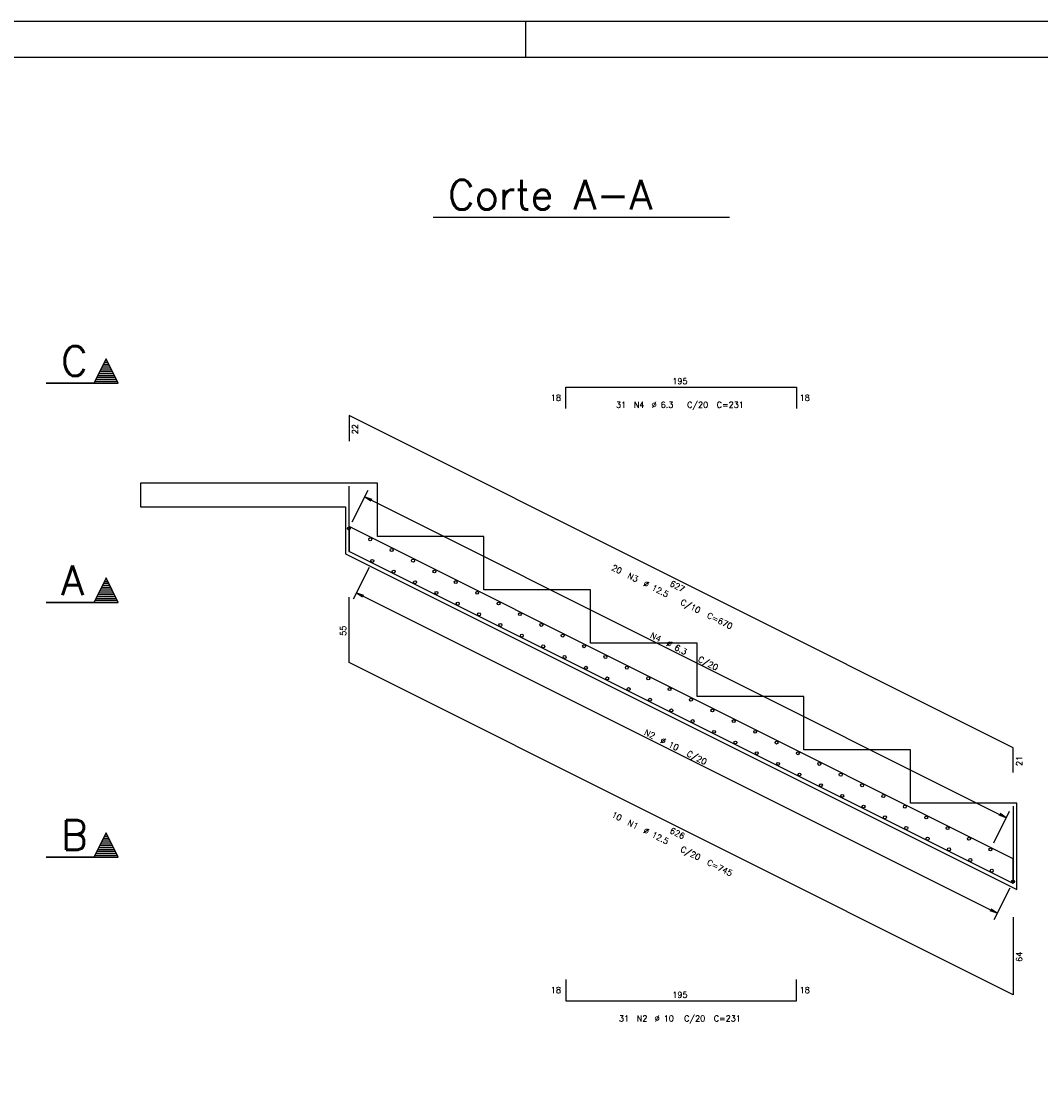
# Model space of a CAD drawing. Extents: x 0 to 84.1, y 0 to 59.4.
# Tile 5 of 6: x 32.9 to 61.6, y 29.1 to 59.4. Entities that reach past the tile are written whole.
import ezdxf

# ---------------------------------------------------------------- set-up
doc = ezdxf.new("R2010")
doc.units = 0
doc.header["$MEASUREMENT"] = 0
for name, color, linetype in [('1', 1, 'CONTINUOUS'), ('2', 2, 'CONTINUOUS'), ('3', 3, 'CONTINUOUS'), ('6', 6, 'CONTINUOUS')]:
    doc.layers.add(name, color=color, linetype=linetype)
doc.styles.get("Standard").update_dxf_attribs({"font": 'ROMANS.SHX'})

msp = doc.modelspace()

# ---------------------------------------------------------------- linework, layer by layer
at = {"layer": '1', "linetype": 'Continuous'}
for p, q in [((44.491415, 53.901368), (52.824748, 53.901368)), ((42.122009, 44.494914), (42.122009, 46.329268)), ((60.814653, 35.847688), (42.122009, 45.19368)), ((42.122009, 45.19368), (42.122009, 45.19368)), ((42.122009, 45.19368), (42.122009, 44.471622)), ((60.814403, 35.149047), (42.122009, 44.494914)), ((60.814403, 37.329896), (60.814403, 35.149047)), ((60.814653, 35.148922), (60.814653, 35.847688))]:
    msp.add_line(p, q, dxfattribs=at)
msp.add_lwpolyline([(42.918843, 46.41323), (42.250843, 46.41323), (42.250843, 46.412649), (42.017843, 46.412563), (36.251509, 46.412563), (36.251509, 45.745896), (42.017843, 45.745896), (42.017843, 44.430535), (60.918509, 34.980535), (60.918843, 35.911896), (60.918843, 37.413229), (60.250843, 37.413229), (60.250843, 37.412822), (57.918509, 37.412563), (57.918509, 38.912896), (54.918509, 38.912563), (54.918509, 40.412896), (51.918509, 40.412563), (51.918509, 41.912896), (48.918509, 41.912563), (48.918509, 43.412896), (45.918509, 43.412563), (45.918509, 44.912896), (42.918843, 44.912563), (42.918843, 46.41323)], dxfattribs=at)
at = {"layer": '2', "linetype": 'Continuous'}
for p, q in [((84.100006, 59.400002), (0, 59.400002)), ((47.100006, 58.400002), (47.100006, 59.400002)), ((35.284058, 49.915437), (34.939814, 49.226947)), ((35.284058, 49.908932), (34.943065, 49.226948)), ((35.387172, 49.702702), (35.180945, 49.702702)), ((35.360581, 49.755885), (35.207536, 49.755885)), ((35.333989, 49.80907), (35.234128, 49.80907)), ((35.307398, 49.862253), (35.260719, 49.862253)), ((35.629752, 49.22405), (35.284058, 49.915437)), ((35.62505, 49.226947), (35.284058, 49.908933)), ((35.546721, 49.3836), (35.021393, 49.3836)), ((35.520129, 49.436783), (35.047985, 49.436783)), ((35.493535, 49.489968), (35.074579, 49.489968)), ((35.466943, 49.543152), (35.10117, 49.543152)), ((35.440512, 49.59602), (35.12776, 49.596332)), ((35.413762, 49.649518), (35.154353, 49.649518)), ((35.62505, 49.226948), (33.60316, 49.226948)), ((33.60316, 49.22405), (35.629752, 49.22405)), ((35.599906, 49.277233), (34.968208, 49.277233)), ((35.573313, 49.330417), (34.994801, 49.330417)), ((42.209736, 45.322181), (42.656937, 46.216615)), ((42.56377, 46.030274), (60.617071, 37.003942)), ((42.56377, 46.030274), (42.760677, 45.962227)), ((42.56377, 46.030274), (42.736356, 45.913582)), ((42.116569, 45.135841), (42.116569, 45.135841)), ((42.683937, 44.041598), (42.236736, 43.147164)), ((42.777104, 44.227938), (42.777104, 44.227938)), ((35.284058, 43.74877), (34.939814, 43.06028)), ((35.284058, 43.742265), (34.943065, 43.060282)), ((35.333989, 43.642403), (35.234128, 43.642403)), ((35.307398, 43.695587), (35.260719, 43.695587)), ((35.629752, 43.057383), (35.284058, 43.74877)), ((35.62505, 43.06028), (35.284058, 43.742267)), ((35.493535, 43.323302), (35.074579, 43.323302)), ((35.466943, 43.376485), (35.10117, 43.376485)), ((35.440512, 43.429353), (35.12776, 43.429665)), ((35.413762, 43.482852), (35.154353, 43.482852)), ((35.387172, 43.536035), (35.180945, 43.536035)), ((35.360581, 43.589218), (35.207536, 43.589218)), ((42.329903, 43.333505), (60.361611, 34.317969)), ((42.329903, 43.333505), (42.52681, 43.265457)), ((42.329903, 43.333505), (42.502489, 43.216812)), ((35.62505, 43.060282), (33.60316, 43.060282)), ((33.60316, 43.057383), (35.629752, 43.057383)), ((35.599906, 43.110567), (34.968208, 43.110567)), ((35.573313, 43.16375), (34.994801, 43.16375)), ((35.546721, 43.216933), (35.021393, 43.216933)), ((35.520129, 43.270117), (35.047985, 43.270117)), ((60.263037, 36.295849), (60.710238, 37.190283)), ((60.617071, 37.003942), (60.420164, 37.07199)), ((60.617071, 37.003942), (60.444485, 37.120634)), ((35.284058, 36.582103), (34.939814, 35.893613)), ((35.284058, 36.575598), (34.943065, 35.893615)), ((35.387172, 36.369368), (35.180945, 36.369368)), ((35.360581, 36.422552), (35.207536, 36.422552)), ((35.333989, 36.475737), (35.234128, 36.475737)), ((35.307398, 36.52892), (35.260719, 36.52892)), ((35.629752, 35.890717), (35.284058, 36.582103)), ((35.62505, 35.893613), (35.284058, 36.5756)), ((35.546721, 36.050267), (35.021393, 36.050267)), ((35.520129, 36.10345), (35.047985, 36.10345)), ((35.493535, 36.156635), (35.074579, 36.156635)), ((35.466943, 36.209818), (35.10117, 36.209818)), ((35.440512, 36.262687), (35.12776, 36.262998)), ((35.413762, 36.316185), (35.154353, 36.316185)), ((60.16987, 36.109509), (60.16987, 36.109509)), ((35.62505, 35.893615), (33.60316, 35.893615)), ((33.60316, 35.890717), (35.629752, 35.890717)), ((35.599906, 35.9439), (34.968208, 35.9439)), ((35.573313, 35.997083), (34.994801, 35.997083)), ((60.808812, 35.212402), (60.808812, 35.212402)), ((60.715645, 35.026062), (60.268444, 34.131628)), ((60.361611, 34.317969), (60.164704, 34.386016)), ((60.361611, 34.317969), (60.189026, 34.434661))]:
    msp.add_line(p, q, dxfattribs=at)
for points in [[(83.100006, 1), (2.5, 1), (2.5, 58.400002), (83.100006, 58.400002), (83.100006, 1)], [(35.625049, 49.226948), (35.284058, 49.908932), (34.943065, 49.226948), (35.625049, 49.226948)], [(35.625049, 43.060282), (35.284058, 43.742265), (34.943065, 43.060282), (35.625049, 43.060282)], [(35.625049, 35.893615), (35.284058, 36.575598), (34.943065, 35.893615), (35.625049, 35.893615)]]:
    msp.add_lwpolyline(points, dxfattribs=at)
at = {"layer": '3', "linetype": 'Continuous'}
for centre in [(42.116569, 45.135841), (42.718346, 44.834963), (43.320123, 44.534085), (42.777104, 44.227938), (43.921899, 44.233208), (43.378161, 43.92742), (44.523676, 43.93233), (43.979218, 43.626902), (45.125453, 43.631452), (44.580275, 43.326384), (45.727229, 43.330574), (45.181332, 43.025867), (46.329006, 43.029697), (45.782389, 42.725349), (46.930783, 42.728819), (46.383446, 42.424831), (47.532559, 42.427941), (46.984503, 42.124313), (48.134336, 42.127063), (47.58556, 41.823795), (48.736113, 41.826186), (48.186617, 41.523277), (49.337889, 41.525308), (48.787673, 41.222759), (49.939666, 41.22443), (49.38873, 40.922242), (50.541443, 40.923552), (49.989787, 40.621724), (51.14322, 40.622675), (50.590844, 40.321206), (51.744996, 40.321797), (51.191901, 40.020688), (52.346773, 40.020919), (51.792958, 39.72017), (52.94855, 39.720042), (52.394015, 39.419652), (53.550326, 39.419164), (52.995072, 39.119134), (54.152103, 39.118286), (53.596129, 38.818617), (54.75388, 38.817408), (54.197186, 38.518099), (55.355656, 38.516531), (54.798243, 38.217581), (55.957433, 38.215653), (55.3993, 37.917063), (56.55921, 37.914775), (56.000357, 37.616545), (57.160986, 37.613897), (56.601413, 37.316027), (57.762763, 37.31302), (57.20247, 37.015509), (58.36454, 37.012142), (57.803527, 36.714991), (58.966317, 36.711264), (58.404584, 36.414474), (59.568093, 36.410386), (59.005641, 36.113956), (60.16987, 36.109509), (59.606698, 35.813438), (60.207755, 35.51292), (60.808812, 35.212402)]:
    msp.add_circle(centre, 0.041667, dxfattribs=at)
at = {"layer": '6', "linetype": 'Continuous'}
for p, q in [((48.218176, 48.518035), (48.218176, 49.118035)), ((48.218176, 49.118035), (54.718176, 49.118035)), ((54.718176, 49.118035), (54.718176, 48.518035)), ((60.814653, 38.972688), (42.122009, 48.31868)), ((42.122009, 48.31868), (42.122009, 48.31868)), ((42.122009, 48.31868), (42.122009, 47.596622)), ((42.122009, 41.369914), (42.122009, 43.204268)), ((60.814403, 32.024047), (42.122009, 41.369914)), ((60.814653, 38.273922), (60.814653, 38.972688)), ((60.814403, 34.204896), (60.814403, 32.024047)), ((48.218176, 32.455535), (48.218176, 31.855535)), ((54.718176, 31.855535), (54.718176, 32.455535)), ((48.218176, 31.855535), (54.718176, 31.855535))]:
    msp.add_line(p, q, dxfattribs=at)

# ---------------------------------------------------------------- texts
at = {"layer": '1', "linetype": 'Continuous'}
msp.add_text('Corte A-A', height=0.833333, dxfattribs=at).set_placement((44.908081, 54.109701))
at = {"layer": '2', "linetype": 'Continuous'}
for s, height, p in [('C', 0.833333, (34.019827, 49.432383)), ('195', 0.166667, (51.218176, 49.201368)), ('18', 0.166667, (47.801509, 48.734701)), ('18', 0.166667, (54.801509, 48.734701)), ('31', 0.166667, (49.634843, 48.534701)), ('N4', 0.166667, (50.134843, 48.534701)), ('%%c 6.3', 0.166667, (50.634843, 48.534701)), ('C/20', 0.166667, (51.634843, 48.534701)), ('C=231', 0.166667, (52.468176, 48.534701)), ('A', 0.833333, (34.019827, 43.265717)), ('B', 0.833333, (34.019827, 36.09905)), ('18', 0.166667, (47.801509, 32.072201)), ('18', 0.166667, (54.801509, 32.072201)), ('195', 0.166667, (51.218176, 31.938868)), ('31', 0.166667, (49.718176, 31.272201)), ('N2', 0.166667, (50.218176, 31.272201)), ('%%c 10', 0.166667, (50.718176, 31.272201)), ('C/20', 0.166667, (51.551509, 31.272201)), ('C=231', 0.166667, (52.384843, 31.272201))]:
    msp.add_text(s, height=height, dxfattribs=at).set_placement(p)
for s, rotation, p in [('22', 90, (42.372009, 47.790985)), ('20', 333.435757, (49.493133, 43.981067)), ('N3', 333.435757, (49.94035, 43.757466)), ('%%c 12.5', 333.435757, (50.387567, 43.533866)), ('627', 333.435757, (51.132923, 43.533876)), ('C/10', 333.435757, (51.431072, 43.012131)), ('C=670', 333.435757, (52.176434, 42.639464)), ('55', 90, (42.038676, 42.120424)), ('N4', 333.435757, (50.584182, 42.076111)), ('%%c 6.3', 333.435757, (51.031399, 41.852511)), ('C/20', 333.435757, (51.925832, 41.40531)), ('N2', 333.435757, (50.414055, 39.347473)), ('%%c 10', 333.435757, (50.861271, 39.123872)), ('C/20', 333.435757, (51.606633, 38.751205)), ('21', 90, (61.064653, 38.456638)), ('10', 333.435757, (49.493008, 37.032363)), ('N1', 333.435757, (49.940225, 36.808762)), ('%%c 12.5', 333.435757, (50.387442, 36.585162)), ('626', 333.435757, (51.132798, 36.585172)), ('C/20', 333.435757, (51.430947, 36.063427)), ('C=745', 333.435757, (52.176309, 35.69076)), ('64', 90, (61.064403, 32.947805))]:
    msp.add_text(s, height=0.166667, rotation=rotation, dxfattribs=at).set_placement(p)

doc.saveas('drawing.dxf')
